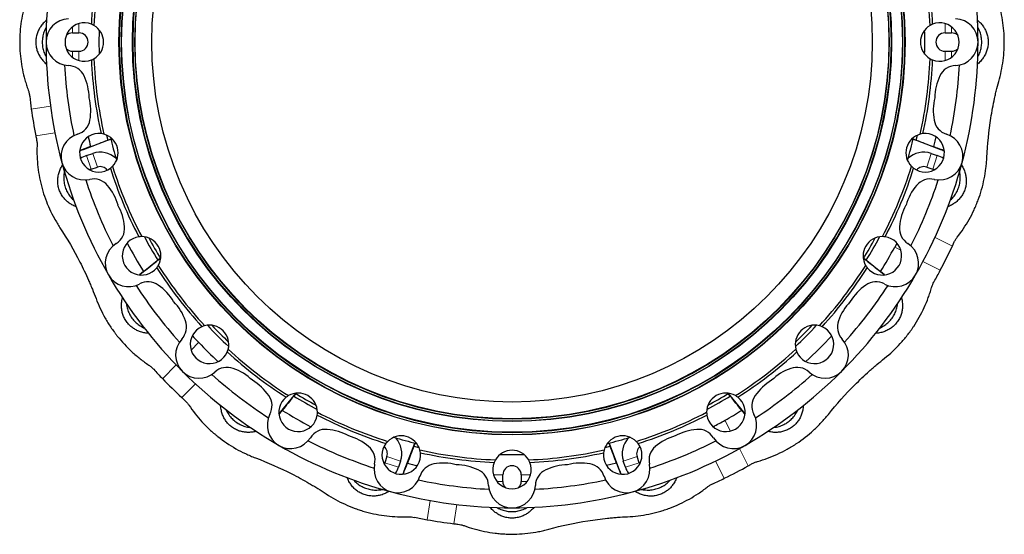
# Model space of a CAD drawing. Header units: millimetres. Extents: x 518 to 2665, y 122 to 2950.
# Tile 7 of 8: x 1571 to 2665, y 1856 to 2428. Entities that reach past the tile are written whole.
import ezdxf

# ---------------------------------------------------------------- set-up
doc = ezdxf.new("R2010")
doc.units = ezdxf.units.MM

msp = doc.modelspace()

# ---------------------------------------------------------------- linework, layer by layer
at = {"color": 8, "linetype": 'Continuous', "lineweight": 18}
for p, q in [((1629.7, 2419.8), (1629.7, 2413.2)), ((1636.9, 2423.5), (1636.9, 2413.2)), ((2598.7, 2423.5), (2598.7, 2413.2)), ((2605.9, 2419.8), (2605.9, 2413.2)), ((1629.7, 2386.1), (1629.7, 2392.7)), ((1636.9, 2382.4), (1636.9, 2392.7)), ((2598.7, 2382.4), (2598.7, 2392.7)), ((2605.9, 2386.1), (2605.9, 2392.7)), ((1583.9, 2328.5), (1605.2, 2331.9)), ((1588.9, 2299), (1610.2, 2302.3)), ((1645.4, 2277.1), (1650.4, 2261.9)), ((1652.3, 2279.3), (1657.3, 2264.1)), ((2583.2, 2279.3), (2578.3, 2264.1)), ((2590.1, 2277.1), (2585.2, 2261.9)), ((2606.8, 2176.3), (2587.6, 2186)), ((2542.8, 2175.2), (2549.6, 2171.7)), ((2593.4, 2149.4), (2574.2, 2159.2)), ((1769.8, 2069.1), (1761.5, 2060.8)), ((1791.2, 2048.1), (1790.7, 2047.6)), ((1729.6, 2029), (1744.9, 2044.2)), ((1751.1, 2008), (1766.3, 2023.2)), ((2360.4, 1970.8), (2354.3, 1982.8)), ((2370.3, 1951.3), (2380.1, 1932.1)), ((1991.9, 1930.6), (1976.7, 1935.6)), ((1994.1, 1937.5), (1978.9, 1942.5)), ((2241.4, 1937.5), (2256.6, 1942.5)), ((2243.7, 1930.6), (2258.9, 1935.6)), ((2343.8, 1937.4), (2353.5, 1918.3)), ((2097.2, 1922.1), (2107.5, 1922.1)), ((2100.9, 1914.8), (2107.5, 1914.8)), ((2138.3, 1922.1), (2128, 1922.1)), ((2134.6, 1914.8), (2128, 1914.8)), ((2023.6, 1872.3), (2027, 1893.5)), ((2053.3, 1867.8), (2056.6, 1889.1))]:
    msp.add_line(p, q, dxfattribs=at)
at = {"color": 7, "linetype": 'Continuous', "lineweight": 25}
for p, q in [((1629.7, 2413.2), (1636.9, 2413.2)), ((1659.5, 2416.2), (1659.6, 2416.1)), ((2575.9, 2416.1), (2576, 2416.2)), ((2598.7, 2413.2), (2605.9, 2413.2)), ((1636.9, 2392.7), (1629.7, 2392.7)), ((1659.6, 2389.8), (1659.5, 2389.7)), ((2576, 2389.7), (2575.9, 2389.8)), ((2605.9, 2392.7), (2598.7, 2392.7)), ((1667.5, 2299.6), (1668.8, 2294)), ((2566.7, 2294), (2568.1, 2299.6)), ((1649.8, 2286.8), (1638.4, 2282.4)), ((1672.3, 2295.2), (1641.5, 2283.4)), ((1668.8, 2294), (1672.3, 2295.3)), ((2563.3, 2295.3), (2566.7, 2294)), ((2594, 2283.4), (2563.3, 2295.2)), ((1638.4, 2282.4), (1637.7, 2282.2)), ((1641.5, 2283.4), (1638.4, 2282.4)), ((1645.4, 2277.1), (1652.3, 2279.3)), ((2583.2, 2279.3), (2590.1, 2277.1)), ((1650.4, 2261.9), (1657.3, 2264.1)), ((2578.3, 2264.1), (2585.2, 2261.9)), ((1727.4, 2162.8), (1704.3, 2144.2)), ((1724.5, 2160.6), (1727.4, 2162.9)), ((2508.2, 2162.9), (2511.1, 2160.6)), ((2531.2, 2144.2), (2508.2, 2162.8)), ((1708.6, 2147.9), (1704.1, 2144.2)), ((2531.5, 2144.2), (2527, 2147.9)), ((1791.4, 2048), (1791.2, 2048.1)), ((1859, 1989.5), (1877.6, 2012.5)), ((1877.7, 2012.6), (1875.4, 2009.7)), ((2360.2, 2009.7), (2357.9, 2012.5)), ((2357.9, 2012.5), (2376.6, 1989.5)), ((1859.1, 1989.3), (1862.7, 1993.8)), ((2372.9, 1993.8), (2376.5, 1989.3)), ((1998.2, 1926.7), (2010, 1957.4)), ((2010.1, 1957.5), (2008.8, 1954)), ((2226.8, 1954), (2225.5, 1957.5)), ((2225.5, 1957.4), (2237.3, 1926.7)), ((2008.8, 1954), (2014.4, 1952.7)), ((2221.1, 1952.7), (2226.8, 1954)), ((1978.9, 1942.5), (1976.7, 1935.6)), ((1994.1, 1937.5), (1991.9, 1930.6)), ((2104.5, 1944.7), (2104.6, 1944.8)), ((2130.9, 1944.8), (2131.1, 1944.7)), ((2243.7, 1930.6), (2241.4, 1937.5)), ((2258.9, 1935.6), (2256.6, 1942.5)), ((2233.9, 1935), (2238.3, 1923.6)), ((2237.3, 1926.7), (2238.3, 1923.6)), ((2107.5, 1914.8), (2107.5, 1922.1)), ((2128, 1922.1), (2128, 1914.8)), ((2238.3, 1923.6), (2238.6, 1922.9))]:
    msp.add_line(p, q, dxfattribs=at)
at = {"color": 7, "linetype": 'Continuous', "lineweight": 25, "flags": 128}
for points in [[(1659.4, 2403), (1659.6, 2415), (1659.6, 2416.1)], [(1659.6, 2389.8), (1659.6, 2391), (1659.4, 2403)], [(2588.4, 2297.9), (2587.3, 2293), (2585.8, 2286.8)], [(1650.4, 2261.9), (1649.5, 2261.5), (1648.8, 2261.2)], [(2586.7, 2261.2), (2586, 2261.5), (2585.2, 2261.9)], [(2545.1, 2179.6), (2544.6, 2178.5), (2542.8, 2175.2)], [(1976, 1934), (1976.4, 1934.7), (1976.7, 1935.6)], [(2258.9, 1935.6), (2259.2, 1934.7), (2259.5, 1934)], [(2233.9, 1935), (2227.7, 1933.5), (2222.9, 1932.4)]]:
    msp.add_lwpolyline(points, dxfattribs=at)
at = {"color": 7, "linetype": 'Continuous', "lineweight": 25}
for radius in [436.5, 433.5, 421.5, 418.5, 400]:
    msp.add_circle((2117.8, 2403), radius, dxfattribs=at)
at = {"color": 8, "linetype": 'Continuous', "lineweight": 18}
for radius in [435.9, 434.1, 420.9, 419.1]:
    msp.add_circle((2117.8, 2403), radius, dxfattribs=at)
at = {"color": 7, "linetype": 'Continuous', "lineweight": 25}
for centre, radius, start, end in [((2117.8, 2403), 517.5, 165, 180), ((2117.8, 2403), 517.5, 0, 15), ((2117.8, 2403), 467.5, 167.4339, 177.5661), ((2117.8, 2403), 464.6, 167.2786, 177.7214), ((2117.8, 2403), 464.6, 2.2786, 12.7214), ((2117.8, 2403), 467.5, 2.4339, 12.5661), ((1626.3, 2403), 26, 92.279, 267.721), ((2609.3, 2403), 26, 272.279, 87.721), ((1642.8, 2403), 21.4, 68.2469, 291.7531), ((1642.8, 2403), 21.4, 300.2064, 59.7936), ((2592.8, 2403), 21.4, 120.2064, 239.7936), ((2592.8, 2403), 21.4, 248.2469, 111.7531), ((1629.7, 2403), 10.2, 90, 132.0274), ((1636.9, 2403), 10.2, 270, 90), ((2117.8, 2403), 458.4, 358.357, 1.643), ((2598.7, 2403), 10.2, 90, 270), ((2605.9, 2403), 10.2, 47.9726, 90), ((2117.8, 2403), 517.5, 180, 195), ((1629.7, 2403), 10.2, 227.9726, 270), ((2605.9, 2403), 10.2, 270, 312.0274), ((2117.8, 2403), 517.5, 345, 0), ((2117.8, 2403), 464.6, 182.2786, 192.7214), ((2117.8, 2403), 464.6, 347.2786, 357.7214), ((2117.8, 2403), 497.5, 182.9316, 192.0684), ((1624.4, 2357), 20, 25.1031, 87.721), ((2117.8, 2403), 467.5, 182.4339, 192.5661), ((2117.8, 2403), 467.5, 347.4339, 357.5661), ((2611.1, 2357), 20, 92.279, 154.8969), ((2117.8, 2403), 497.5, 347.9316, 357.0684), ((1588.2, 2340), 60, 1.0644, 25.1031), ((2647.3, 2340), 60, 154.8969, 178.9356), ((2117.8, 2403), 539, 186.4199, 187.9369), ((1590, 2326.7), 60, 349.8969, 13.9356), ((2645.6, 2326.7), 60, 166.0644, 190.1031), ((2117.8, 2403), 539, 187.9369, 191.1265), ((1629.4, 2319.7), 20, 287.279, 349.8969), ((2606.2, 2319.7), 20, 190.1031, 252.721), ((2117.8, 2403), 539, 191.1265, 191.5801), ((1643, 2275.8), 26, 107.279, 282.721), ((1659, 2280), 21.4, 83.2469, 306.7531), ((2117.8, 2403), 482.2, 192.5907, 193.9396), ((1659, 2280), 21.4, 315.2064, 74.7936), ((2117.8, 2403), 458.4, 193.3529, 196.6471), ((2576.6, 2280), 21.4, 105.2064, 224.7936), ((2117.8, 2403), 458.4, 343.3529, 346.6471), ((2576.6, 2280), 21.4, 233.2469, 96.7531), ((2592.5, 2275.8), 26, 257.279, 72.721), ((1653.5, 2252.1), 26.2, 108, 124.8338), ((1660.4, 2254.4), 26.2, 48.0614, 108), ((2575.1, 2254.4), 26.2, 72, 131.9386), ((2582, 2252.1), 26.2, 55.1662, 72), ((2117.8, 2403), 517.5, 195, 210), ((1660.4, 2254.4), 10.2, 39.1844, 108), ((2117.8, 2403), 464.6, 197.2786, 207.7214), ((2117.8, 2403), 464.6, 332.2786, 342.7214), ((2117.8, 2403), 517.5, 330, 345), ((2575.1, 2254.4), 10.2, 72, 140.8156), ((2117.8, 2403), 467.5, 197.4339, 207.5661), ((2117.8, 2403), 467.5, 332.4339, 342.5661), ((2117.8, 2403), 497.5, 197.9316, 207.0684), ((1653.2, 2230.9), 20, 40.1031, 102.721), ((1622.6, 2205.1), 60, 16.0644, 40.1031), ((2613, 2205.1), 60, 139.8969, 163.9356), ((2117.8, 2403), 497.5, 332.9316, 342.0684), ((2582.4, 2230.9), 20, 77.279, 139.8969), ((1627.7, 2192.7), 60, 4.8969, 28.9356), ((2607.8, 2192.7), 60, 151.0644, 175.1031), ((1667.6, 2196.1), 20, 302.279, 4.8969), ((2568, 2196.1), 20, 175.1031, 237.721), ((1692.1, 2157.2), 26, 122.279, 297.721), ((1706.4, 2165.5), 21.4, 98.2469, 321.7531), ((2117.8, 2403), 482.2, 207.5907, 211.9396), ((1706.4, 2165.5), 21.4, 330.2064, 89.7936), ((2117.8, 2403), 462, 207.9246, 211.6466), ((2117.8, 2403), 458.4, 208.3529, 211.6471), ((2529.1, 2165.5), 21.4, 90.2064, 209.7936), ((2117.8, 2403), 458.4, 328.3529, 331.6471), ((2117.8, 2403), 462, 328.3539, 332.0754), ((2529.1, 2165.5), 21.4, 218.2469, 81.7531), ((2543.4, 2157.2), 26, 242.279, 57.721), ((2117.8, 2403), 539, 331.9369, 335.1265), ((2117.8, 2403), 539, 335.1265, 335.5801), ((2117.8, 2403), 482.2, 328.0623, 331.8117), ((2117.8, 2403), 464.6, 212.2786, 222.7214), ((2117.8, 2403), 464.6, 317.2786, 327.7214), ((2117.8, 2403), 517.5, 210, 225), ((2117.8, 2403), 467.5, 212.4339, 222.5661), ((2117.8, 2403), 467.5, 317.4339, 327.5661), ((2117.8, 2403), 517.5, 315, 330), ((2117.8, 2403), 539, 330.4199, 331.9369), ((2117.8, 2403), 497.5, 212.9316, 222.0684), ((1713.5, 2116.5), 20, 55.1031, 117.721), ((1690.6, 2083.7), 60, 31.0644, 55.1031), ((2117.8, 2403), 497.5, 317.9316, 327.0684), ((2544.9, 2083.7), 60, 124.8969, 148.9356), ((2522, 2116.5), 20, 62.279, 124.8969), ((1698.8, 2073), 60, 19.8969, 43.9356), ((2536.7, 2073), 60, 136.0644, 160.1031), ((1736.4, 2086.6), 20, 317.279, 19.8969), ((2499.1, 2086.6), 20, 160.1031, 222.721), ((1781.9, 2067.1), 21.4, 113.2469, 336.7531), ((1781.9, 2067.1), 21.4, 345.2064, 104.7936), ((2117.8, 2403), 462, 222.9246, 227.0754), ((2117.8, 2403), 458.4, 223.3529, 226.6471), ((2453.7, 2067.1), 21.4, 75.2064, 194.7936), ((2117.8, 2403), 458.4, 313.3529, 316.6471), ((2117.8, 2403), 462, 312.9246, 317.0754), ((2453.7, 2067.1), 21.4, 203.2469, 66.7531), ((1770.2, 2055.4), 26, 137.279, 312.721), ((2117.8, 2403), 482.2, 222.5907, 223.8117), ((2117.8, 2403), 482.2, 223.8117, 227.3771), ((2117.8, 2403), 482.2, 312.5907, 317.4093), ((2465.3, 2055.4), 26, 227.279, 42.721), ((2117.8, 2403), 467.5, 227.4339, 237.5661), ((2117.8, 2403), 464.6, 227.2786, 237.7214), ((2117.8, 2403), 464.6, 302.2786, 312.7214), ((2117.8, 2403), 467.5, 302.4339, 312.5661), ((2117.8, 2403), 539, 222.4199, 223.9369), ((2117.8, 2403), 517.5, 225, 240), ((1801.4, 2021.6), 20, 70.1031, 132.721), ((1787.8, 1984), 60, 46.0644, 70.1031), ((2117.8, 2403), 517.5, 300, 315), ((2447.7, 1984), 60, 109.8969, 133.9356), ((2434.1, 2021.6), 20, 47.279, 109.8969), ((2117.8, 2403), 539, 223.9369, 227.1265), ((2117.8, 2403), 497.5, 227.9316, 237.0684), ((1798.5, 1975.8), 60, 34.8969, 58.9356), ((2437.1, 1975.8), 60, 121.0644, 145.1031), ((2117.8, 2403), 497.5, 302.9316, 312.0684), ((1880.3, 1991.6), 21.4, 0.2064, 119.7936), ((2117.8, 2403), 458.4, 238.3529, 241.6471), ((2355.3, 1991.6), 21.4, 60.2064, 179.7936), ((2117.8, 2403), 458.4, 298.3529, 301.6471), ((2117.8, 2403), 539, 227.1265, 227.5801), ((1831.3, 1998.7), 20, 332.279, 34.8969), ((1880.3, 1991.6), 21.4, 128.2469, 351.7531), ((2117.8, 2403), 462, 238.3539, 242.0754), ((2117.8, 2403), 462, 297.9246, 301.6466), ((2355.3, 1991.6), 21.4, 188.2469, 51.7531), ((2404.2, 1998.7), 20, 145.1031, 207.721), ((2117.8, 2403), 482.2, 238.0623, 242.4093), ((2117.8, 2403), 464.6, 242.2786, 252.7214), ((2117.8, 2403), 464.6, 287.2786, 297.7214), ((2117.8, 2403), 482.2, 299.3771, 301.9396), ((1872, 1977.3), 26, 152.279, 327.721), ((2117.8, 2403), 467.5, 242.4339, 252.5661), ((2117.8, 2403), 467.5, 287.4339, 297.5661), ((2117.8, 2403), 482.2, 297.5907, 299.3771), ((2363.5, 1977.3), 26, 212.279, 27.721), ((1910.9, 1952.7), 20, 85.1031, 147.721), ((1907.5, 1912.9), 60, 61.0644, 85.1031), ((2328.1, 1912.9), 60, 94.8969, 118.9356), ((2324.6, 1952.7), 20, 32.279, 94.8969), ((2117.8, 2403), 497.5, 242.9316, 252.0684), ((1919.9, 1907.7), 60, 49.8969, 73.9356), ((1994.8, 1944.1), 21.4, 15.2064, 134.7936), ((2117.8, 2403), 458.4, 253.3529, 256.6471), ((1969.2, 1945.6), 26.2, 342, 41.9386), ((2240.7, 1944.1), 21.4, 45.2064, 164.7936), ((2117.8, 2403), 458.4, 283.3529, 286.6471), ((2266.4, 1945.6), 26.2, 138.0614, 198), ((2117.8, 2403), 497.5, 287.9316, 297.0684), ((2315.6, 1907.7), 60, 106.0644, 130.1031), ((2117.8, 2403), 517.5, 240, 255), ((1945.7, 1938.3), 20, 347.279, 49.8969), ((1994.8, 1944.1), 21.4, 143.2469, 6.7531), ((1969.2, 1945.6), 10.2, 342, 50.8156), ((2117.8, 2403), 464.6, 257.2786, 267.7214), ((2117.8, 2403), 467.5, 257.4339, 267.5661), ((2117.8, 1928), 21.4, 30.2064, 149.7936), ((2117.8, 2403), 464.6, 272.2786, 282.7214), ((2117.8, 2403), 467.5, 272.4339, 282.5661), ((2240.7, 1944.1), 21.4, 173.2469, 36.7531), ((2117.8, 2403), 517.5, 285, 300), ((2266.4, 1945.6), 10.2, 129.1844, 198), ((2289.9, 1938.3), 20, 130.1031, 192.721), ((2117.8, 1928), 21.4, 158.2469, 21.7531), ((2117.8, 2403), 458.4, 268.357, 271.643), ((1990.6, 1928.2), 26, 167.279, 342.721), ((1966.9, 1938.7), 26.2, 325.1662, 342), ((2117.8, 2403), 482.2, 256.0623, 257.4093), ((2034.5, 1914.5), 20, 100.1031, 162.721), ((2041.5, 1875.2), 60, 76.0644, 100.1031), ((2054.8, 1873.4), 60, 64.8969, 88.9356), ((2071.8, 1909.6), 20, 2.279, 64.8969), ((2117.8, 1922.1), 10.2, 0, 180), ((2163.7, 1909.6), 20, 115.1031, 177.721), ((2180.7, 1873.4), 60, 91.0644, 115.1031), ((2194, 1875.2), 60, 79.8969, 103.9356), ((2201.1, 1914.5), 20, 17.279, 79.8969), ((2245, 1928.2), 26, 197.279, 12.721), ((2268.6, 1938.7), 26.2, 198, 214.8338), ((2117.8, 2403), 539, 295.9369, 299.1265), ((2117.8, 2403), 539, 299.1265, 299.5801), ((2117.8, 2403), 497.5, 257.9316, 267.0684), ((2117.8, 1914.8), 10.2, 180, 222.0274), ((2117.8, 1914.8), 10.2, 317.9726, 0), ((2117.8, 2403), 497.5, 272.9316, 282.0684), ((2117.8, 2403), 539, 294.4199, 295.9369), ((2117.8, 2403), 517.5, 255, 270), ((2117.8, 1911.5), 26, 182.279, 357.721), ((2117.8, 2403), 517.5, 270, 285), ((2117.8, 2403), 539, 258.4199, 259.9369), ((2117.8, 2403), 539, 259.9369, 263.1265), ((2117.8, 2403), 539, 263.1265, 263.5801)]:
    msp.add_arc(centre, radius, start, end, dxfattribs=at)
for points, knots in [([(2659, 2362), (2661.1, 2369.7), (2662.6, 2377.5), (2664, 2389.4), (2664.3, 2393.4), (2664.5, 2399.4), (2664.5, 2401.5), (2664.5, 2404.5), (2664.5, 2405.5), (2664.4, 2407.5), (2664.4, 2408.6), (2664, 2417.6), (2663, 2425.6), (2660.7, 2437.3), (2659.8, 2441.1), (2658.2, 2446.9), (2657.6, 2448.8), (2656.4, 2452.5), (2655.7, 2454.4), (2655, 2456.3)], [0, 0, 0, 0, 0.25, 0.25, 0.375, 0.375, 0.4375, 0.4375, 0.46875, 0.46875, 0.5, 0.5, 0.75, 0.75, 0.875, 0.875, 0.9375, 0.9375, 1, 1, 1, 1]), ([(1576.6, 2444), (1574.5, 2436.3), (1573, 2428.4), (1571.6, 2416.5), (1571.3, 2412.5), (1571.1, 2406.5), (1571.1, 2404.5), (1571.1, 2401.4), (1571.1, 2400.4), (1571.1, 2398.4), (1571.2, 2397.4), (1571.5, 2388.3), (1572.5, 2380.4), (1574.9, 2368.7), (1575.8, 2364.8), (1577.4, 2359.1), (1578, 2357.2), (1579.2, 2353.4), (1579.8, 2351.5), (1580.5, 2349.7)], [0, 0, 0, 0, 0.25, 0.25, 0.375, 0.375, 0.4375, 0.4375, 0.46875, 0.46875, 0.5, 0.5, 0.75, 0.75, 0.875, 0.875, 0.9375, 0.9375, 1, 1, 1, 1]), ([(1600.9, 2427.4), (1600.8, 2427.3), (1600.1, 2426.8), (1598.9, 2425.6), (1597.2, 2423.9), (1595.6, 2422.1), (1594.3, 2420.2), (1593.1, 2418.3), (1592, 2416.4), (1591.1, 2414.4), (1590.3, 2412.2), (1589.7, 2409.9), (1589.2, 2407.4), (1588.9, 2404.9), (1588.8, 2402.4), (1589, 2399.8), (1589.4, 2397.4), (1589.9, 2395), (1590.6, 2392.8), (1591.5, 2390.6), (1592.6, 2388.4), (1593.9, 2386.3), (1595.2, 2384.4), (1596.8, 2382.5), (1598.5, 2380.6), (1600, 2379.3), (1600.8, 2378.7), (1600.9, 2378.6)], [0, 0, 0, 0, 0.006657, 0.052785, 0.099018, 0.145214, 0.191293, 0.229582, 0.267993, 0.306367, 0.344605, 0.385747, 0.427003, 0.468116, 0.509362, 0.550757, 0.592015, 0.631409, 0.670913, 0.710337, 0.754025, 0.797868, 0.84176, 0.885515, 0.937625, 0.989887, 1, 1, 1, 1]), ([(1600.6, 2419.6), (1600.5, 2419.5), (1599.9, 2418.6), (1599, 2416.7), (1598, 2414.1), (1597.1, 2411.4), (1596.6, 2408.6), (1596.2, 2405.8), (1596.1, 2403), (1596.2, 2400.1), (1596.5, 2397.3), (1597.1, 2394.6), (1598, 2391.9), (1599, 2389.2), (1599.9, 2387.4), (1600.5, 2386.4), (1600.6, 2386.3)], [0, 0, 0, 0, 0.014184, 0.094988, 0.176079, 0.25717, 0.337972, 0.418795, 0.499906, 0.581016, 0.661839, 0.742708, 0.823867, 0.905027, 0.985897, 1, 1, 1, 1]), ([(2634.7, 2427.4), (2634.8, 2427.3), (2635.5, 2426.8), (2636.7, 2425.6), (2638.4, 2423.9), (2639.9, 2422.1), (2641.3, 2420.2), (2642.5, 2418.3), (2643.5, 2416.4), (2644.5, 2414.3), (2645.3, 2412.2), (2645.9, 2409.9), (2646.4, 2407.4), (2646.7, 2404.9), (2646.7, 2402.3), (2646.6, 2399.8), (2646.2, 2397.3), (2645.6, 2395), (2644.9, 2392.7), (2644, 2390.5), (2642.9, 2388.4), (2641.7, 2386.3), (2640.3, 2384.4), (2638.8, 2382.4), (2637, 2380.6), (2635.6, 2379.3), (2634.8, 2378.7), (2634.7, 2378.6)], [0, 0, 0, 0, 0.008186, 0.054208, 0.100333, 0.146422, 0.192394, 0.230672, 0.269072, 0.307435, 0.345662, 0.38676, 0.427972, 0.469041, 0.510238, 0.551584, 0.592793, 0.632212, 0.671741, 0.711189, 0.754917, 0.7988, 0.842733, 0.886529, 0.938638, 0.990897, 1, 1, 1, 1]), ([(2635, 2386.3), (2635.1, 2386.4), (2635.6, 2387.4), (2636.5, 2389.2), (2637.6, 2391.8), (2638.4, 2394.6), (2639, 2397.3), (2639.4, 2400.1), (2639.5, 2403), (2639.4, 2405.8), (2639, 2408.6), (2638.4, 2411.4), (2637.6, 2414.1), (2636.5, 2416.7), (2635.7, 2418.6), (2635.1, 2419.5), (2635, 2419.6)], [0, 0, 0, 0, 0.014184, 0.094988, 0.176079, 0.25717, 0.337972, 0.418795, 0.499906, 0.581016, 0.661839, 0.742708, 0.823867, 0.905027, 0.985897, 1, 1, 1, 1]), ([(2645.2, 2274.7), (2645.8, 2289.4), (2647.3, 2304), (2650.8, 2325.9), (2652.1, 2333.2), (2654.1, 2342.2), (2654.5, 2344.1), (2655.3, 2347.7), (2655.8, 2349.5), (2657.1, 2354.9), (2658, 2358.4), (2659, 2362)], [0, 0, 0, 0, 0.5, 0.5, 0.75, 0.75, 0.8125, 0.8125, 0.875, 0.875, 1, 1, 1, 1]), ([(1580.5, 2349.7), (1580.9, 2348.5), (1581.3, 2347.4), (1581.8, 2345.1), (1582, 2343.9), (1582.2, 2342.7)], [0, 0, 0, 0, 0.5, 0.5, 1, 1, 1, 1]), ([(1589.7, 2294.8), (1590, 2293.6), (1590.2, 2292.4), (1590.4, 2290), (1590.4, 2288.8), (1590.3, 2287.6)], [0, 0, 0, 0, 0.5, 0.5, 1, 1, 1, 1]), ([(1590.3, 2287.6), (1590, 2279.8), (1590.4, 2271.9), (1591.7, 2260), (1592.3, 2256.1), (1593.5, 2250.2), (1593.9, 2248.2), (1594.6, 2245.3), (1594.9, 2244.3), (1595.4, 2242.3), (1595.6, 2241.3), (1598.1, 2232.6), (1600.8, 2225), (1605.8, 2214.1), (1607.6, 2210.5), (1610.5, 2205.3), (1611.5, 2203.5), (1613.6, 2200.1), (1614.6, 2198.4), (1615.7, 2196.7)], [0, 0, 0, 0, 0.25, 0.25, 0.375, 0.375, 0.4375, 0.4375, 0.46875, 0.46875, 0.5, 0.5, 0.75, 0.75, 0.875, 0.875, 0.9375, 0.9375, 1, 1, 1, 1]), ([(2597.8, 2282.2), (2597, 2282.5), (2595.1, 2283.3), (2591, 2284.8), (2587.9, 2286), (2585.8, 2286.8)], [0, 0, 0, 0, 0.209419, 0.482007, 1, 1, 1, 1]), ([(1641.5, 2283.4), (1640.7, 2283.1), (1639.3, 2282.6), (1638.1, 2281.9), (1637.7, 2281.6)], [0, 0, 0, 0, 0.662624, 1, 1, 1, 1]), ([(2597.9, 2281.6), (2597.5, 2281.9), (2596.2, 2282.6), (2594.9, 2283.1), (2594, 2283.4)], [0, 0, 0, 0, 0.333271, 1, 1, 1, 1]), ([(2612.3, 2186.2), (2617.1, 2192.4), (2621.5, 2199), (2627.4, 2209.4), (2629.2, 2212.9), (2631.7, 2218.4), (2632.5, 2220.2), (2633.7, 2223.1), (2634.1, 2224), (2634.8, 2225.9), (2635.2, 2226.8), (2638.4, 2235.3), (2640.6, 2243), (2643, 2254.8), (2643.6, 2258.8), (2644.4, 2264.7), (2644.6, 2266.7), (2644.9, 2270.7), (2645.1, 2272.7), (2645.2, 2274.7)], [0, 0, 0, 0, 0.25, 0.25, 0.375, 0.375, 0.4375, 0.4375, 0.46875, 0.46875, 0.5, 0.5, 0.75, 0.75, 0.875, 0.875, 0.9375, 0.9375, 1, 1, 1, 1]), ([(1633.7, 2220), (1633.6, 2220.1), (1632.8, 2220.4), (1631.2, 2221.1), (1629.1, 2222.2), (1627.1, 2223.4), (1625.2, 2224.8), (1623.4, 2226.3), (1621.9, 2227.8), (1620.4, 2229.4), (1619, 2231.2), (1617.6, 2233.2), (1616.4, 2235.4), (1615.4, 2237.7), (1614.5, 2240.1), (1613.9, 2242.6), (1613.5, 2245), (1613.3, 2247.4), (1613.3, 2249.8), (1613.5, 2252.2), (1613.8, 2254.5), (1614.4, 2256.9), (1615.1, 2259.2), (1616, 2261.5), (1617.1, 2263.8), (1618, 2265.5), (1618.5, 2266.3), (1618.6, 2266.4)], [0, 0, 0, 0, 0.008236, 0.054263, 0.100393, 0.146487, 0.192463, 0.230746, 0.26915, 0.307517, 0.345748, 0.38685, 0.428066, 0.46914, 0.510341, 0.551691, 0.592905, 0.632329, 0.671861, 0.711314, 0.755047, 0.798934, 0.842871, 0.886672, 0.938787, 0.991052, 1, 1, 1, 1]), ([(2616.9, 2266.4), (2617, 2266.3), (2617.5, 2265.6), (2618.3, 2264.1), (2619.4, 2262), (2620.3, 2259.8), (2621, 2257.5), (2621.6, 2255.4), (2621.9, 2253.2), (2622.2, 2251), (2622.3, 2248.7), (2622.2, 2246.3), (2621.9, 2243.8), (2621.4, 2241.4), (2620.6, 2238.9), (2619.7, 2236.6), (2618.6, 2234.3), (2617.3, 2232.3), (2616, 2230.4), (2614.4, 2228.5), (2612.7, 2226.8), (2610.9, 2225.2), (2609, 2223.8), (2606.9, 2222.5), (2604.7, 2221.2), (2602.9, 2220.4), (2602, 2220.1), (2601.9, 2220)], [0, 0, 0, 0, 0.007874, 0.053928, 0.100085, 0.146206, 0.19221, 0.230515, 0.268941, 0.307331, 0.345585, 0.386711, 0.427951, 0.469049, 0.510275, 0.551649, 0.592888, 0.632334, 0.67189, 0.711366, 0.755124, 0.799038, 0.843001, 0.886828, 0.938973, 0.991269, 1, 1, 1, 1]), ([(1620.7, 2259), (1620.7, 2258.9), (1620.4, 2257.8), (1620.2, 2255.7), (1620, 2252.9), (1620, 2250.1), (1620.3, 2247.3), (1620.8, 2244.5), (1621.6, 2241.8), (1622.6, 2239.1), (1623.8, 2236.5), (1625.2, 2234.1), (1626.8, 2231.8), (1628.7, 2229.6), (1630.1, 2228.1), (1630.9, 2227.4), (1631, 2227.3)], [0, 0, 0, 0, 0.014243, 0.095093, 0.176231, 0.257369, 0.338218, 0.419087, 0.500245, 0.581403, 0.662272, 0.743188, 0.824394, 0.905601, 0.986518, 1, 1, 1, 1]), ([(2604.5, 2227.3), (2604.6, 2227.4), (2605.5, 2228.1), (2606.9, 2229.6), (2608.7, 2231.8), (2610.3, 2234.1), (2611.7, 2236.5), (2613, 2239.1), (2613.9, 2241.7), (2614.7, 2244.5), (2615.2, 2247.2), (2615.5, 2250.1), (2615.6, 2252.9), (2615.4, 2255.7), (2615.1, 2257.8), (2614.9, 2258.8), (2614.8, 2259)], [0, 0, 0, 0, 0.014475, 0.095261, 0.176336, 0.25741, 0.338195, 0.419, 0.500094, 0.581188, 0.661994, 0.742846, 0.823988, 0.905131, 0.985984, 1, 1, 1, 1]), ([(1615.7, 2196.7), (1623.8, 2184.5), (1631.2, 2171.8), (1641.3, 2152), (1644.4, 2145.4), (1648.2, 2136.9), (1648.9, 2135.2), (1650.4, 2131.7), (1651.1, 2130), (1653.2, 2124.9), (1654.5, 2121.5), (1655.8, 2118)], [0, 0, 0, 0, 0.5, 0.5, 0.75, 0.75, 0.8125, 0.8125, 0.875, 0.875, 1, 1, 1, 1]), ([(2608.6, 2180.1), (2609.1, 2181.2), (2609.6, 2182.3), (2610.9, 2184.3), (2611.5, 2185.3), (2612.3, 2186.2)], [0, 0, 0, 0, 0.5, 0.5, 1, 1, 1, 1]), ([(2583.8, 2130.3), (2584.1, 2131.4), (2584.5, 2132.6), (2585.4, 2134.8), (2585.9, 2135.8), (2586.5, 2136.9)], [0, 0, 0, 0, 0.5, 0.5, 1, 1, 1, 1]), ([(2531.5, 2051.7), (2537.7, 2056.7), (2543.6, 2062.1), (2551.7, 2071), (2554.3, 2074), (2558, 2078.8), (2559.2, 2080.4), (2561, 2082.9), (2561.6, 2083.7), (2562.7, 2085.4), (2563.3, 2086.2), (2568.3, 2093.8), (2572.2, 2100.8), (2577.2, 2111.6), (2578.7, 2115.3), (2580.8, 2120.9), (2581.4, 2122.7), (2582.6, 2126.5), (2583.2, 2128.4), (2583.8, 2130.3)], [0, 0, 0, 0, 0.25, 0.25, 0.375, 0.375, 0.4375, 0.4375, 0.46875, 0.46875, 0.5, 0.5, 0.75, 0.75, 0.875, 0.875, 0.9375, 0.9375, 1, 1, 1, 1]), ([(1655.8, 2118), (1658.7, 2110.6), (1662, 2103.3), (1667.9, 2092.9), (1670, 2089.5), (1673.4, 2084.5), (1674.6, 2082.8), (1676.4, 2080.4), (1677, 2079.6), (1678.2, 2077.9), (1678.8, 2077.1), (1684.5, 2070), (1689.9, 2064.2), (1698.7, 2056.1), (1701.7, 2053.5), (1706.4, 2049.8), (1708, 2048.6), (1711.2, 2046.3), (1712.8, 2045.1), (1714.5, 2044)], [0, 0, 0, 0, 0.25, 0.25, 0.375, 0.375, 0.4375, 0.4375, 0.46875, 0.46875, 0.5, 0.5, 0.75, 0.75, 0.875, 0.875, 0.9375, 0.9375, 1, 1, 1, 1]), ([(1714, 2079.4), (1713.8, 2079.4), (1712.9, 2079.4), (1711.3, 2079.6), (1708.9, 2080), (1706.6, 2080.6), (1704.3, 2081.3), (1702.2, 2082.2), (1700.3, 2083.1), (1698.4, 2084.2), (1696.5, 2085.5), (1694.6, 2087), (1692.7, 2088.7), (1691, 2090.5), (1689.5, 2092.6), (1688.1, 2094.7), (1687, 2096.9), (1686, 2099.2), (1685.3, 2101.4), (1684.7, 2103.7), (1684.3, 2106.1), (1684.1, 2108.5), (1684.1, 2110.9), (1684.2, 2113.3), (1684.6, 2115.9), (1684.9, 2117.8), (1685.2, 2118.7), (1685.3, 2118.9)], [0, 0, 0, 0, 0.008196, 0.054206, 0.100319, 0.146395, 0.192355, 0.230623, 0.269013, 0.307366, 0.345583, 0.38667, 0.42787, 0.468929, 0.510115, 0.55145, 0.592648, 0.632057, 0.671575, 0.711013, 0.754729, 0.798601, 0.842522, 0.886306, 0.938401, 0.990647, 1, 1, 1, 1]), ([(1689.5, 2112.5), (1689.6, 2112.3), (1689.6, 2111.2), (1690, 2109.2), (1690.7, 2106.4), (1691.6, 2103.8), (1692.8, 2101.2), (1694.1, 2098.7), (1695.7, 2096.3), (1697.5, 2094.1), (1699.4, 2092), (1701.5, 2090.2), (1703.8, 2088.4), (1706.2, 2086.9), (1708, 2086), (1709, 2085.5), (1709.1, 2085.5)], [0, 0, 0, 0, 0.014517, 0.09541, 0.176592, 0.257774, 0.338667, 0.419579, 0.500781, 0.581983, 0.662896, 0.743855, 0.825105, 0.906356, 0.987317, 1, 1, 1, 1]), ([(2550.3, 2118.9), (2550.3, 2118.8), (2550.6, 2117.9), (2550.9, 2116.3), (2551.3, 2113.9), (2551.4, 2111.5), (2551.4, 2109.2), (2551.3, 2106.9), (2551, 2104.8), (2550.6, 2102.6), (2549.9, 2100.4), (2549.1, 2098.1), (2548, 2095.9), (2546.8, 2093.7), (2545.3, 2091.6), (2543.7, 2089.6), (2542, 2087.8), (2540.1, 2086.2), (2538.2, 2084.9), (2536.2, 2083.6), (2534.1, 2082.5), (2531.8, 2081.5), (2529.6, 2080.8), (2527.2, 2080.1), (2524.7, 2079.7), (2522.8, 2079.4), (2521.8, 2079.4), (2521.6, 2079.4)], [0, 0, 0, 0, 0.008077, 0.054107, 0.10024, 0.146337, 0.192316, 0.230601, 0.269007, 0.307377, 0.345611, 0.386715, 0.427934, 0.46901, 0.510214, 0.551567, 0.592783, 0.632209, 0.671745, 0.711199, 0.754935, 0.798825, 0.842765, 0.886569, 0.938686, 0.990955, 1, 1, 1, 1]), ([(2526.4, 2085.5), (2526.5, 2085.5), (2527.6, 2085.9), (2529.4, 2086.9), (2531.8, 2088.4), (2534, 2090.1), (2536.1, 2092), (2538.1, 2094.1), (2539.8, 2096.3), (2541.4, 2098.7), (2542.8, 2101.1), (2543.9, 2103.7), (2544.8, 2106.4), (2545.5, 2109.2), (2545.9, 2111.2), (2546, 2112.3), (2546, 2112.4)], [0, 0, 0, 0, 0.014588, 0.09542, 0.176541, 0.257662, 0.338494, 0.419346, 0.500486, 0.581627, 0.662479, 0.743378, 0.824566, 0.905756, 0.986656, 1, 1, 1, 1]), ([(2469.1, 1989.2), (2478.2, 2000.7), (2488, 2011.7), (2503.7, 2027.3), (2509, 2032.4), (2516, 2038.6), (2517.4, 2039.8), (2520.2, 2042.3), (2521.6, 2043.5), (2525.8, 2047.1), (2528.6, 2049.4), (2531.5, 2051.7)], [0, 0, 0, 0, 0.5, 0.5, 0.75, 0.75, 0.8125, 0.8125, 0.875, 0.875, 1, 1, 1, 1]), ([(1714.5, 2044), (1715.4, 2043.4), (1716.4, 2042.7), (1718.2, 2041.1), (1719.1, 2040.3), (1719.9, 2039.4)], [0, 0, 0, 0, 0.5, 0.5, 1, 1, 1, 1]), ([(1754.2, 2005.1), (1755.1, 2004.2), (1755.9, 2003.4), (1757.5, 2001.6), (1758.2, 2000.6), (1758.9, 1999.6)], [0, 0, 0, 0, 0.5, 0.5, 1, 1, 1, 1]), ([(1758.9, 1999.6), (1763.3, 1993.1), (1768.1, 1986.9), (1776.2, 1978.1), (1779, 1975.3), (1783.4, 1971.2), (1784.9, 1969.9), (1787.2, 1967.9), (1788, 1967.2), (1789.6, 1965.9), (1790.4, 1965.3), (1797.5, 1959.6), (1804.1, 1955.2), (1814.6, 1949.2), (1818.1, 1947.4), (1823.6, 1944.9), (1825.4, 1944), (1829.1, 1942.5), (1831, 1941.7), (1832.8, 1941)], [0, 0, 0, 0, 0.25, 0.25, 0.375, 0.375, 0.4375, 0.4375, 0.46875, 0.46875, 0.5, 0.5, 0.75, 0.75, 0.875, 0.875, 0.9375, 0.9375, 1, 1, 1, 1]), ([(1833.7, 1970.4), (1833.6, 1970.4), (1832.7, 1970.2), (1831.1, 1969.8), (1828.7, 1969.5), (1826.3, 1969.3), (1824, 1969.3), (1821.7, 1969.5), (1819.6, 1969.7), (1817.4, 1970.2), (1815.2, 1970.8), (1812.9, 1971.6), (1810.7, 1972.7), (1808.5, 1974), (1806.4, 1975.4), (1804.4, 1977), (1802.6, 1978.8), (1801.1, 1980.6), (1799.7, 1982.5), (1798.4, 1984.5), (1797.3, 1986.7), (1796.4, 1988.9), (1795.6, 1991.2), (1795, 1993.6), (1794.5, 1996.1), (1794.2, 1998), (1794.2, 1999), (1794.2, 1999.1)], [0, 0, 0, 0, 0.008077, 0.054107, 0.10024, 0.146337, 0.192316, 0.230601, 0.269007, 0.307377, 0.345611, 0.386715, 0.427934, 0.46901, 0.510214, 0.551567, 0.592783, 0.632209, 0.671745, 0.711199, 0.754935, 0.798825, 0.842765, 0.886569, 0.938686, 0.990955, 1, 1, 1, 1]), ([(1800.3, 1994.4), (1800.3, 1994.2), (1800.8, 1993.2), (1801.7, 1991.4), (1803.2, 1989), (1805, 1986.7), (1806.8, 1984.6), (1808.9, 1982.7), (1811.1, 1980.9), (1813.5, 1979.3), (1816, 1978), (1818.5, 1976.8), (1821.2, 1975.9), (1824, 1975.2), (1826, 1974.8), (1827.1, 1974.8), (1827.2, 1974.7)], [0, 0, 0, 0, 0.014588, 0.09542, 0.176541, 0.257662, 0.338494, 0.419346, 0.500486, 0.581627, 0.662479, 0.743378, 0.824566, 0.905756, 0.986656, 1, 1, 1, 1]), ([(2441.3, 1999.1), (2441.3, 1999), (2441.3, 1998.1), (2441.1, 1996.4), (2440.7, 1994.1), (2440.1, 1991.8), (2439.4, 1989.5), (2438.6, 1987.4), (2437.7, 1985.5), (2436.6, 1983.6), (2435.3, 1981.6), (2433.8, 1979.8), (2432.1, 1977.9), (2430.2, 1976.2), (2428.2, 1974.7), (2426, 1973.3), (2423.8, 1972.2), (2421.6, 1971.2), (2419.4, 1970.5), (2417, 1969.9), (2414.7, 1969.5), (2412.2, 1969.3), (2409.9, 1969.3), (2407.4, 1969.4), (2404.9, 1969.8), (2403, 1970.1), (2402, 1970.4), (2401.9, 1970.4)], [0, 0, 0, 0, 0.0081961, 0.0542055, 0.1003187, 0.1463954, 0.192355, 0.230623, 0.2690128, 0.3073655, 0.3455828, 0.3866699, 0.4278702, 0.4689285, 0.5101147, 0.5514496, 0.5926483, 0.632057, 0.6715753, 0.7110129, 0.7547294, 0.7986007, 0.8425217, 0.8863065, 0.9384013, 0.9906472, 1, 1, 1, 1]), ([(2408.3, 1974.7), (2408.4, 1974.7), (2409.5, 1974.8), (2411.6, 1975.2), (2414.3, 1975.9), (2417, 1976.8), (2419.6, 1978), (2422.1, 1979.3), (2424.4, 1980.9), (2426.6, 1982.7), (2428.7, 1984.6), (2430.6, 1986.7), (2432.3, 1989), (2433.8, 1991.4), (2434.8, 1993.1), (2435.2, 1994.2), (2435.3, 1994.3)], [0, 0, 0, 0, 0.014517, 0.09541, 0.176592, 0.257774, 0.338667, 0.419579, 0.500781, 0.581983, 0.662896, 0.743855, 0.825105, 0.906356, 0.987317, 1, 1, 1, 1]), ([(2390.4, 1937), (2398, 1939.1), (2405.4, 1941.9), (2416.3, 1946.8), (2419.8, 1948.6), (2425.1, 1951.6), (2426.8, 1952.6), (2429.4, 1954.2), (2430.3, 1954.7), (2432, 1955.8), (2432.9, 1956.3), (2440.4, 1961.4), (2446.7, 1966.3), (2455.6, 1974.4), (2458.4, 1977.2), (2462.6, 1981.6), (2463.9, 1983.1), (2466.5, 1986.1), (2467.8, 1987.7), (2469.1, 1989.2)], [0, 0, 0, 0, 0.25, 0.25, 0.375, 0.375, 0.4375, 0.4375, 0.46875, 0.46875, 0.5, 0.5, 0.75, 0.75, 0.875, 0.875, 0.9375, 0.9375, 1, 1, 1, 1]), ([(1832.8, 1941), (1846.6, 1935.8), (1860, 1929.9), (1879.8, 1919.9), (1886.3, 1916.3), (1894.3, 1911.7), (1895.9, 1910.7), (1899.1, 1908.8), (1900.7, 1907.8), (1905.4, 1904.9), (1908.5, 1902.9), (1911.5, 1900.9)], [0, 0, 0, 0, 0.5, 0.5, 0.75, 0.75, 0.8125, 0.8125, 0.875, 0.875, 1, 1, 1, 1]), ([(2383.9, 1934.2), (2384.9, 1934.8), (2386, 1935.3), (2388.2, 1936.3), (2389.3, 1936.7), (2390.4, 1937)], [0, 0, 0, 0, 0.5, 0.5, 1, 1, 1, 1]), ([(1996.5, 1922.9), (1996.7, 1923.3), (1997.4, 1924.5), (1997.9, 1925.8), (1998.2, 1926.7)], [0, 0, 0, 0, 0.333271, 1, 1, 1, 1]), ([(1997, 1922.9), (1997.2, 1923.3), (1998.7, 1927.3), (2000.3, 1931.4), (2001.6, 1935)], [0, 0, 0, 0, 0.10706, 1, 1, 1, 1]), ([(2237.3, 1926.7), (2237.7, 1925.8), (2238.2, 1924.5), (2238.9, 1923.3), (2239.1, 1922.9)], [0, 0, 0, 0, 0.662624, 1, 1, 1, 1]), ([(1981.3, 1903.8), (1981.1, 1903.8), (1980.4, 1903.3), (1978.9, 1902.4), (1976.8, 1901.4), (1974.6, 1900.5), (1972.4, 1899.7), (1970.2, 1899.2), (1968, 1898.8), (1965.9, 1898.5), (1963.6, 1898.5), (1961.1, 1898.6), (1958.7, 1898.9), (1956.2, 1899.4), (1953.7, 1900.1), (1951.4, 1901), (1949.1, 1902.2), (1947.1, 1903.4), (1945.2, 1904.8), (1943.3, 1906.3), (1941.6, 1908), (1940, 1909.9), (1938.6, 1911.8), (1937.3, 1913.8), (1936.1, 1916.1), (1935.2, 1917.8), (1934.9, 1918.7), (1934.8, 1918.9)], [0, 0, 0, 0, 0.007874, 0.053928, 0.100085, 0.146206, 0.19221, 0.230515, 0.268941, 0.307331, 0.345585, 0.386711, 0.427951, 0.469049, 0.510275, 0.551649, 0.592888, 0.632334, 0.67189, 0.711366, 0.755124, 0.799038, 0.843001, 0.886828, 0.938973, 0.991269, 1, 1, 1, 1]), ([(1942.1, 1916.2), (1942.2, 1916.1), (1942.9, 1915.3), (1944.4, 1913.9), (1946.6, 1912), (1948.9, 1910.4), (1951.3, 1909), (1953.9, 1907.8), (1956.6, 1906.8), (1959.3, 1906), (1962.1, 1905.5), (1964.9, 1905.2), (1967.7, 1905.2), (1970.5, 1905.4), (1972.6, 1905.6), (1973.6, 1905.9), (1973.8, 1905.9)], [0, 0, 0, 0, 0.014475, 0.095261, 0.176336, 0.25741, 0.338195, 0.419, 0.500094, 0.581188, 0.661994, 0.742846, 0.823988, 0.905131, 0.985984, 1, 1, 1, 1]), ([(2300.7, 1918.9), (2300.7, 1918.8), (2300.4, 1918), (2299.7, 1916.4), (2298.6, 1914.3), (2297.3, 1912.3), (2295.9, 1910.4), (2294.5, 1908.6), (2293, 1907.1), (2291.4, 1905.6), (2289.5, 1904.2), (2287.5, 1902.8), (2285.4, 1901.6), (2283, 1900.6), (2280.6, 1899.7), (2278.2, 1899.1), (2275.7, 1898.7), (2273.3, 1898.5), (2271, 1898.5), (2268.6, 1898.6), (2266.2, 1899), (2263.8, 1899.6), (2261.6, 1900.3), (2259.2, 1901.1), (2257, 1902.2), (2255.3, 1903.2), (2254.4, 1903.7), (2254.3, 1903.8)], [0, 0, 0, 0, 0.0082361, 0.0542626, 0.1003929, 0.1464867, 0.1924634, 0.2307455, 0.2691496, 0.3075166, 0.345748, 0.3868504, 0.428066, 0.4691395, 0.510341, 0.5516912, 0.5929052, 0.6323285, 0.6718615, 0.7113137, 0.7550465, 0.798934, 0.8428714, 0.8866724, 0.9387865, 0.9910519, 1, 1, 1, 1]), ([(2261.7, 1905.9), (2261.9, 1905.9), (2263, 1905.6), (2265, 1905.4), (2267.8, 1905.2), (2270.7, 1905.2), (2273.5, 1905.5), (2276.3, 1906), (2279, 1906.8), (2281.6, 1907.8), (2284.2, 1909), (2286.6, 1910.4), (2289, 1912), (2291.1, 1913.8), (2292.6, 1915.3), (2293.3, 1916.1), (2293.4, 1916.2)], [0, 0, 0, 0, 0.014243, 0.095093, 0.176231, 0.257369, 0.338218, 0.419087, 0.500245, 0.581403, 0.662272, 0.743188, 0.824394, 0.905601, 0.986518, 1, 1, 1, 1]), ([(2246, 1875.6), (2254, 1876), (2261.9, 1876.9), (2273.6, 1879.3), (2277.5, 1880.3), (2283.4, 1881.9), (2285.3, 1882.5), (2288.2, 1883.5), (2289.1, 1883.8), (2291.1, 1884.5), (2292, 1884.8), (2300.5, 1888), (2307.8, 1891.4), (2318.2, 1897.2), (2321.6, 1899.3), (2326.5, 1902.6), (2328.2, 1903.7), (2331.4, 1906.1), (2332.9, 1907.3), (2334.5, 1908.5)], [0, 0, 0, 0, 0.25, 0.25, 0.375, 0.375, 0.4375, 0.4375, 0.46875, 0.46875, 0.5, 0.5, 0.75, 0.75, 0.875, 0.875, 0.9375, 0.9375, 1, 1, 1, 1]), ([(2334.5, 1908.5), (2335.4, 1909.2), (2336.4, 1909.9), (2338.4, 1911.1), (2339.5, 1911.7), (2340.6, 1912.2)], [0, 0, 0, 0, 0.5, 0.5, 1, 1, 1, 1]), ([(1911.5, 1900.9), (1918.2, 1896.5), (1925.2, 1892.7), (1936.1, 1887.7), (1939.8, 1886.2), (1945.5, 1884.1), (1947.4, 1883.5), (1950.3, 1882.5), (1951.3, 1882.2), (1953.2, 1881.7), (1954.2, 1881.4), (1962.9, 1878.9), (1970.8, 1877.4), (1982.6, 1876), (1986.6, 1875.7), (1992.6, 1875.5), (1994.5, 1875.4), (1998.5, 1875.4), (2000.5, 1875.5), (2002.5, 1875.5)], [0, 0, 0, 0, 0.25, 0.25, 0.375, 0.375, 0.4375, 0.4375, 0.46875, 0.46875, 0.5, 0.5, 0.75, 0.75, 0.875, 0.875, 0.9375, 0.9375, 1, 1, 1, 1]), ([(2142.2, 1886.1), (2142.1, 1886), (2141.6, 1885.3), (2140.4, 1884), (2138.7, 1882.4), (2136.9, 1880.8), (2135, 1879.4), (2133.1, 1878.2), (2131.2, 1877.2), (2129.2, 1876.3), (2127, 1875.5), (2124.7, 1874.8), (2122.2, 1874.4), (2119.7, 1874.1), (2117.2, 1874), (2114.6, 1874.2), (2112.2, 1874.6), (2109.8, 1875.1), (2107.6, 1875.8), (2105.4, 1876.7), (2103.2, 1877.8), (2101.1, 1879.1), (2099.2, 1880.4), (2097.3, 1882), (2095.4, 1883.7), (2094.1, 1885.1), (2093.5, 1885.9), (2093.4, 1886.1)], [0, 0, 0, 0, 0.008186, 0.054208, 0.100333, 0.146422, 0.192394, 0.230672, 0.269072, 0.307435, 0.345662, 0.38676, 0.427972, 0.469041, 0.510238, 0.551584, 0.592793, 0.632212, 0.671741, 0.711189, 0.754917, 0.7988, 0.842733, 0.886529, 0.938638, 0.990897, 1, 1, 1, 1]), ([(2101.1, 1885.8), (2101.2, 1885.7), (2102.2, 1885.1), (2104, 1884.2), (2106.7, 1883.2), (2109.4, 1882.3), (2112.1, 1881.7), (2114.9, 1881.4), (2117.8, 1881.3), (2120.6, 1881.4), (2123.4, 1881.7), (2126.2, 1882.3), (2128.9, 1883.2), (2131.5, 1884.2), (2133.4, 1885.1), (2134.3, 1885.7), (2134.5, 1885.8)], [0, 0, 0, 0, 0.014184, 0.094988, 0.176079, 0.25717, 0.337972, 0.418795, 0.499906, 0.581016, 0.661839, 0.742708, 0.823867, 0.905027, 0.985897, 1, 1, 1, 1]), ([(2002.5, 1875.5), (2003.6, 1875.6), (2004.8, 1875.5), (2007.2, 1875.3), (2008.4, 1875.2), (2009.6, 1874.9)], [0, 0, 0, 0, 0.5, 0.5, 1, 1, 1, 1]), ([(2158.8, 1861.8), (2172.9, 1865.7), (2187.3, 1868.8), (2209.2, 1872.2), (2216.5, 1873.2), (2225.8, 1874.1), (2227.6, 1874.3), (2231.3, 1874.6), (2233.1, 1874.8), (2238.7, 1875.2), (2242.4, 1875.4), (2246, 1875.6)], [0, 0, 0, 0, 0.5, 0.5, 0.75, 0.75, 0.8125, 0.8125, 0.875, 0.875, 1, 1, 1, 1]), ([(2057.5, 1867.3), (2058.7, 1867.2), (2059.9, 1867), (2062.2, 1866.5), (2063.4, 1866.1), (2064.5, 1865.7)], [0, 0, 0, 0, 0.5, 0.5, 1, 1, 1, 1]), ([(2064.5, 1865.7), (2071.9, 1863), (2079.5, 1860.8), (2091.1, 1858.5), (2095.1, 1857.9), (2101.1, 1857.1), (2103.1, 1856.9), (2106.1, 1856.7), (2107.1, 1856.6), (2109.1, 1856.5), (2110.2, 1856.4), (2119.2, 1856), (2127.2, 1856.3), (2139.2, 1857.7), (2143.1, 1858.3), (2149, 1859.4), (2151, 1859.8), (2154.9, 1860.8), (2156.9, 1861.2), (2158.8, 1861.8)], [0, 0, 0, 0, 0.25, 0.25, 0.375, 0.375, 0.4375, 0.4375, 0.46875, 0.46875, 0.5, 0.5, 0.75, 0.75, 0.875, 0.875, 0.9375, 0.9375, 1, 1, 1, 1])]:
    msp.add_open_spline(points, degree=3, knots=knots, dxfattribs=at)
for points in [[(1653.5, 2421.4), (1652.6, 2422), (1651.7, 2422.4), (1650.7, 2422.8)], [(2584.9, 2422.8), (2583.9, 2422.4), (2583, 2422), (2582, 2421.4)], [(1650.7, 2383.1), (1651.7, 2383.5), (1652.6, 2383.9), (1653.5, 2384.5)], [(2582, 2384.5), (2583, 2383.9), (2583.9, 2383.5), (2584.9, 2383.1)], [(1664.6, 2300.7), (1663.5, 2300.9), (1662.5, 2301.1), (1661.5, 2301.3)], [(2574.1, 2301.3), (2573.1, 2301.1), (2572, 2300.9), (2571, 2300.7)], [(1649.8, 2286.8), (1656.1, 2289.2), (1662.5, 2291.6), (1668.8, 2294)], [(2566.7, 2294), (2573.1, 2291.6), (2579.4, 2289.2), (2585.8, 2286.8)], [(1671.8, 2262.9), (1672.6, 2263.5), (1673.4, 2264.2), (1674.1, 2265)], [(2561.4, 2265), (2562.2, 2264.2), (2563, 2263.5), (2563.8, 2262.9)], [(1706.5, 2186.8), (1705.4, 2186.8), (1704.4, 2186.8), (1703.4, 2186.6)], [(2532.2, 2186.6), (2531.2, 2186.8), (2530.1, 2186.8), (2529.1, 2186.8)], [(1708.6, 2147.9), (1713.9, 2152.1), (1719.2, 2156.3), (1724.5, 2160.6)], [(1723.2, 2152.2), (1723.8, 2153), (1724.4, 2153.9), (1725, 2154.8)], [(2510.6, 2154.8), (2511.1, 2153.9), (2511.7, 2153), (2512.4, 2152.2)], [(2511.1, 2160.6), (2516.4, 2156.3), (2521.7, 2152.1), (2527, 2147.9)], [(1776.4, 2087.8), (1775.4, 2087.5), (1774.4, 2087.1), (1773.5, 2086.7)], [(2462.1, 2086.7), (2461.1, 2087.1), (2460.2, 2087.5), (2459.1, 2087.8)], [(1801.5, 2058.7), (1801.9, 2059.6), (1802.3, 2060.6), (1802.6, 2061.6)], [(2433, 2061.6), (2433.3, 2060.6), (2433.6, 2059.6), (2434, 2058.7)], [(1875.4, 2009.7), (1871.2, 2004.4), (1866.9, 1999.1), (1862.7, 1993.8)], [(1869.7, 2010.2), (1868.7, 2009.6), (1867.9, 2009), (1867, 2008.4)], [(2372.9, 1993.8), (2368.6, 1999.1), (2364.4, 2004.4), (2360.2, 2009.7)], [(2368.5, 2008.4), (2367.7, 2009), (2366.8, 2009.6), (2365.9, 2010.2)], [(1901.4, 1988.5), (1901.6, 1989.6), (1901.7, 1990.6), (1901.7, 1991.7)], [(2333.9, 1991.7), (2333.9, 1990.6), (2334, 1989.6), (2334.1, 1988.5)], [(1979.8, 1959.3), (1979, 1958.6), (1978.3, 1957.8), (1977.7, 1956.9)], [(2257.8, 1956.9), (2257.2, 1957.8), (2256.5, 1958.6), (2255.8, 1959.3)], [(2008.8, 1954), (2006.4, 1947.7), (2004, 1941.3), (2001.6, 1935)], [(2016.1, 1946.7), (2015.9, 1947.7), (2015.7, 1948.7), (2015.5, 1949.8)], [(2220.1, 1949.8), (2219.8, 1948.7), (2219.6, 1947.7), (2219.5, 1946.7)], [(2233.9, 1935), (2231.5, 1941.3), (2229.2, 1947.7), (2226.8, 1954)], [(2099.3, 1938.7), (2098.8, 1937.8), (2098.3, 1936.8), (2097.9, 1935.9)], [(2137.6, 1935.9), (2137.2, 1936.8), (2136.8, 1937.8), (2136.3, 1938.7)]]:
    msp.add_open_spline(points, degree=3, dxfattribs=at)

doc.saveas('drawing.dxf')
